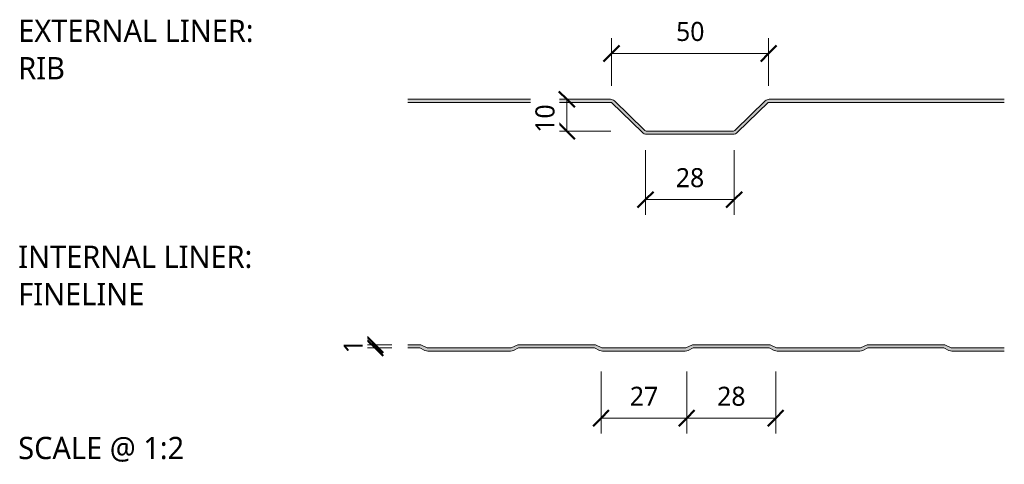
# Model space of a CAD drawing. Header units: millimetres. Extents: x 9340 to 17552, y -5453 to 669.
# Tile 10 of 10: x 17242 to 17552, y -1622 to -1482. Entities that reach past the tile are written whole.
import ezdxf

# ---------------------------------------------------------------- set-up
doc = ezdxf.new("R2010")
doc.units = ezdxf.units.MM
for name, color, linetype, lineweight in [('A-ANNO-DIMS', 211, 'Continuous', 9), ('A-ANNO-DIMS-2', 211, 'Continuous', 9), ('A-DETL-GENF', 92, 'Continuous', 13), ('G-ANNO-TEXT', 231, 'Continuous', 9)]:
    doc.layers.add(name, color=color, linetype=linetype, lineweight=lineweight)
doc.styles.add('Yu Gothic_2', font='Yu Gothic.ttf', dxfattribs={"height": 7})
doc.styles.add('Yu Gothic_3', font='Yu Gothic.ttf', dxfattribs={"height": 6})
doc.styles.add('Yu Gothic_B', font='Yu Gothic.ttf', dxfattribs={"height": 7})
doc.dimstyles.new('Diagonal_1', dxfattribs={"dimscale": 304.8, "dimtxt": 6.965421, "dimasz": 0.016404, "dimexe": 0.015748, "dimexo": 0.009843, "dimgap": 0.009843, "dimtad": 1, "dimdec": 0, "dimzin": 0, "dimdsep": 46, "dimtxsty": 'Yu Gothic_3', "dimblk1": 'OBLIQUE', "dimblk2": 'OBLIQUE', "dimsah": 1, "dimcen": 0.09, "dimazin": 0, "dimtfac": 1, "dimtdec": 4, "dimtix": 1, "dimtmove": 0, "dimatfit": 3, "dimfxl": 1, "dimtvp": 1, "dimtfill": 1, "dimtolj": 1, "dimtzin": 0, "dimarcsym": 2})
doc.dimstyles.new('Diagonal_2', dxfattribs={"dimscale": 304.8, "dimtxt": 6.965421, "dimasz": 0.016404, "dimexe": 0.015748, "dimexo": 0.009843, "dimgap": 0.009843, "dimtad": 1, "dimdec": 0, "dimzin": 0, "dimdsep": 46, "dimtxsty": 'Yu Gothic_3', "dimblk1": 'OBLIQUE', "dimblk2": 'OBLIQUE', "dimsah": 1, "dimcen": 0.09, "dimazin": 0, "dimtfac": 1, "dimtdec": 4, "dimtix": 1, "dimtmove": 2, "dimatfit": 3, "dimfxl": 1, "dimtvp": 1, "dimtfill": 1, "dimtolj": 1, "dimtzin": 0, "dimarcsym": 2})

# ---------------------------------------------------------------- blocks, each defined once
blk = doc.blocks.new('HFX 1000 - FINISHES - HFX 1000 - 3 RIB FINISH - TOP-4344867-ALL FINISHES 2')
at = {"layer": 'A-DETL-GENF'}
blk.add_hatch(color=256, dxfattribs=at).paths.add_polyline_path([(186.16, 24), (213.18, 24), (213.74, 24.07), (214.26, 24.29), (214.71, 24.62), (224.34, 34), (298.7, 34), (298.7, 35), (224.67, 35), (224.21, 34.94), (223.78, 34.77), (223.41, 34.49), (214.02, 25.34), (213.77, 25.16), (213.48, 25.04), (213.18, 25), (186.16, 25), (185.85, 25.04), (185.57, 25.16), (185.32, 25.34), (175.93, 34.49), (175.56, 34.77), (175.13, 34.94), (174.67, 35), (110.84, 35), (110.84, 34), (174.99, 34), (184.62, 24.62), (185.07, 24.29), (185.6, 24.07)])
for p, q in [((174.67, 35), (110.84, 35)), ((185.32, 25.34), (175.93, 34.49)), ((223.41, 34.49), (214.02, 25.34)), ((298.7, 35), (224.67, 35)), ((110.84, 34), (174.99, 34)), ((174.99, 34), (184.62, 24.62)), ((214.71, 24.62), (224.34, 34)), ((224.34, 34), (298.7, 34)), ((213.18, 25), (186.16, 25)), ((186.16, 24), (213.18, 24))]:
    blk.add_line(p, q, dxfattribs=at)
for centre, radius, start, end in [((174.67, 33.2), 1.8, 45.7585, 90), ((224.67, 33.2), 1.8, 90, 134.2415), ((186.16, 26.2), 1.2, 225.7585, 270), ((213.18, 26.2), 1.2, 270, 314.2415), ((186.16, 26.2), 2.2, 225.7585, 270), ((213.18, 26.2), 2.2, 270, 314.2415)]:
    blk.add_arc(centre, radius, start, end, dxfattribs=at)
blk = doc.blocks.new('HFX 1000 - FINISHES - HFX 1000 - FINELINE FINISH - BOTTOM-4344853-ALL FINISHES 2')
at = {"layer": 'A-DETL-GENF'}
blk.add_hatch(color=256, dxfattribs=at).paths.add_polyline_path([(127.01, 0), (127.49, 0.06), (127.94, 0.22), (129.5, 1), (153.5, 1), (155.06, 0.22), (155.51, 0.06), (156, 0), (182.01, 0), (182.49, 0.06), (182.94, 0.22), (184.5, 1), (208.5, 1), (210.06, 0.22), (210.51, 0.06), (211, 0), (227.51, 0), (227.51, 1), (210.74, 1), (208.74, 2), (184.27, 2), (182.27, 1), (155.74, 1), (153.74, 2), (129.27, 2), (127.27, 1), (100.74, 1), (98.74, 2), (74.27, 2), (72.27, 1), (45.74, 1), (43.74, 2), (39.65, 2), (39.65, 1), (43.5, 1), (45.06, 0.22), (45.51, 0.06), (46, 0), (72.01, 0), (72.49, 0.06), (72.94, 0.22), (74.5, 1), (98.5, 1), (100.06, 0.22), (100.51, 0.06), (101, 0)])
for p, q in [((43.74, 2), (39.65, 2)), ((39.65, 1), (43.5, 1)), ((43.5, 1), (45.06, 0.22)), ((45.74, 1), (43.74, 2)), ((72.27, 1), (45.74, 1)), ((74.27, 2), (72.27, 1)), ((72.94, 0.22), (74.5, 1)), ((98.74, 2), (74.27, 2)), ((74.5, 1), (98.5, 1)), ((98.5, 1), (100.06, 0.22)), ((100.74, 1), (98.74, 2)), ((127.27, 1), (100.74, 1)), ((129.27, 2), (127.27, 1)), ((127.94, 0.22), (129.5, 1)), ((153.74, 2), (129.27, 2)), ((129.5, 1), (153.5, 1)), ((153.5, 1), (155.06, 0.22)), ((155.74, 1), (153.74, 2)), ((182.27, 1), (155.74, 1)), ((184.27, 2), (182.27, 1)), ((182.94, 0.22), (184.5, 1)), ((208.74, 2), (184.27, 2)), ((184.5, 1), (208.5, 1)), ((208.5, 1), (210.06, 0.22)), ((210.74, 1), (208.74, 2)), ((227.51, 1), (210.74, 1)), ((46, 0), (72.01, 0)), ((101, 0), (127.01, 0)), ((156, 0), (182.01, 0)), ((211, 0), (227.51, 0))]:
    blk.add_line(p, q, dxfattribs=at)
for centre, start, end in [((46, 2.1), 243.4349, 270), ((72.01, 2.1), 270, 296.5651), ((101, 2.1), 243.4349, 270), ((127.01, 2.1), 270, 296.5651), ((156, 2.1), 243.4349, 270), ((182.01, 2.1), 270, 296.5651), ((211, 2.1), 243.4349, 270)]:
    blk.add_arc(centre, 2.1, start, end, dxfattribs=at)
blk = doc.blocks.new('DIMBLOCK8-ALL FINISHES 2')
at = {"layer": 'A-ANNO-DIMS-2'}
for p, q in [((17438.65, -1538.68), (17438.65, -1523.1)), ((17466.58, -1538.68), (17466.58, -1523.1)), ((17438.65, -1538.68), (17466.58, -1538.68)), ((17438.65, -1538.68), (17438.65, -1543.48)), ((17466.58, -1538.68), (17466.58, -1543.48))]:
    blk.add_line(p, q, dxfattribs=at)
at = {"layer": 'A-ANNO-DIMS-2', "lineweight": 50}
for p, q in [((17438.65, -1538.68), (17441.15, -1536.18)), ((17466.58, -1538.68), (17469.08, -1536.18)), ((17438.65, -1538.68), (17436.15, -1541.18)), ((17466.58, -1538.68), (17464.08, -1541.18))]:
    blk.add_line(p, q, dxfattribs=at)
at = {"layer": 'A-ANNO-DIMS-2', "color": 0, "insert": (17448.21, -1528.76), "char_height": 6, "width": 10.5711, "attachment_point": 1, "line_spacing_factor": 1.024327, "style": 'Yu Gothic_3', "bg_fill": 3, "box_fill_scale": 1.25, "bg_fill_color": 256, "bg_fill_true_color": 13158600, "bg_fill_transparency": 0}
blk.add_mtext('28', dxfattribs=at)
blk = doc.blocks.new('_Oblique')
at = {"color": 0, "linetype": 'ByBlock', "lineweight": -2}
blk.add_line((-0.5, -0.5), (0.5, 0.5), dxfattribs=at)
blk = doc.blocks.new('DIMBLOCK9-ALL FINISHES 2')
at = {"layer": 'A-ANNO-DIMS-2'}
for p, q in [((17427.94, -1492.64), (17427.94, -1487.84)), ((17477.44, -1492.64), (17477.44, -1487.84)), ((17427.94, -1492.64), (17477.44, -1492.64)), ((17427.94, -1492.64), (17427.94, -1502.84)), ((17477.44, -1492.64), (17477.44, -1502.84))]:
    blk.add_line(p, q, dxfattribs=at)
at = {"layer": 'A-ANNO-DIMS-2', "lineweight": 50}
for p, q in [((17427.94, -1492.64), (17430.44, -1490.14)), ((17477.44, -1492.64), (17479.94, -1490.14)), ((17427.94, -1492.64), (17425.44, -1495.14)), ((17477.44, -1492.64), (17474.94, -1495.14))]:
    blk.add_line(p, q, dxfattribs=at)
at = {"layer": 'A-ANNO-DIMS-2', "color": 0, "insert": (17448.28, -1482.71), "char_height": 6, "width": 10.5711, "attachment_point": 1, "line_spacing_factor": 1.024327, "style": 'Yu Gothic_3', "bg_fill": 3, "box_fill_scale": 1.25, "bg_fill_color": 256, "bg_fill_true_color": 13158600, "bg_fill_transparency": 0}
blk.add_mtext('50', dxfattribs=at)
blk = doc.blocks.new('DIMBLOCK10-ALL FINISHES 2')
at = {"layer": 'A-ANNO-DIMS-2', "lineweight": 50}
for p, q in [((17413.91, -1507.09), (17411.41, -1504.59)), ((17413.91, -1507.09), (17416.41, -1509.59)), ((17413.91, -1517.09), (17411.41, -1514.59)), ((17413.91, -1517.09), (17416.41, -1519.59))]:
    blk.add_line(p, q, dxfattribs=at)
at = {"layer": 'A-ANNO-DIMS-2'}
for p, q in [((17413.91, -1507.09), (17409.11, -1507.09)), ((17413.91, -1507.09), (17413.91, -1517.09)), ((17413.91, -1507.09), (17414.44, -1507.09)), ((17413.91, -1517.09), (17409.11, -1517.09)), ((17413.91, -1517.09), (17427.71, -1517.09))]:
    blk.add_line(p, q, dxfattribs=at)
at = {"layer": 'A-ANNO-DIMS-2', "color": 0, "insert": (17403.99, -1517.62), "char_height": 6, "width": 10.5711, "attachment_point": 1, "rotation": 90, "line_spacing_factor": 1.024327, "style": 'Yu Gothic_3', "bg_fill": 3, "box_fill_scale": 1.25, "bg_fill_color": 256, "bg_fill_true_color": 13158600, "bg_fill_transparency": 0}
blk.add_mtext('10', dxfattribs=at)
blk = doc.blocks.new('DIMBLOCK11-ALL FINISHES 2')
at = {"layer": 'A-ANNO-DIMS-2'}
for p, q in [((17424.65, -1607.54), (17424.65, -1592.83)), ((17451.63, -1607.54), (17451.63, -1592.83)), ((17424.65, -1607.54), (17451.63, -1607.54)), ((17424.65, -1607.54), (17424.65, -1612.34)), ((17451.63, -1607.54), (17451.63, -1612.34))]:
    blk.add_line(p, q, dxfattribs=at)
at = {"layer": 'A-ANNO-DIMS-2', "lineweight": 50}
for p, q in [((17424.65, -1607.54), (17427.15, -1605.04)), ((17451.63, -1607.54), (17454.13, -1605.04)), ((17424.65, -1607.54), (17422.15, -1610.04)), ((17451.63, -1607.54), (17449.13, -1610.04))]:
    blk.add_line(p, q, dxfattribs=at)
at = {"layer": 'A-ANNO-DIMS-2', "color": 0, "insert": (17433.73, -1597.61), "char_height": 6, "width": 10.5711, "attachment_point": 1, "line_spacing_factor": 1.024327, "style": 'Yu Gothic_3', "bg_fill": 3, "box_fill_scale": 1.25, "bg_fill_color": 256, "bg_fill_true_color": 13158600, "bg_fill_transparency": 0}
blk.add_mtext('27', dxfattribs=at)
blk = doc.blocks.new('DIMBLOCK12-ALL FINISHES 2')
at = {"layer": 'A-ANNO-DIMS-2'}
for p, q in [((17451.63, -1607.54), (17451.63, -1592.83)), ((17479.65, -1607.54), (17479.65, -1592.83)), ((17451.63, -1607.54), (17479.65, -1607.54)), ((17451.63, -1607.54), (17451.63, -1612.34)), ((17479.65, -1607.54), (17479.65, -1612.34))]:
    blk.add_line(p, q, dxfattribs=at)
at = {"layer": 'A-ANNO-DIMS-2', "lineweight": 50}
for p, q in [((17451.63, -1607.54), (17454.13, -1605.04)), ((17479.65, -1607.54), (17482.15, -1605.04)), ((17451.63, -1607.54), (17449.13, -1610.04)), ((17479.65, -1607.54), (17477.15, -1610.04))]:
    blk.add_line(p, q, dxfattribs=at)
at = {"layer": 'A-ANNO-DIMS-2', "color": 0, "insert": (17461.23, -1597.61), "char_height": 6, "width": 10.5711, "attachment_point": 1, "line_spacing_factor": 1.024327, "style": 'Yu Gothic_3', "bg_fill": 3, "box_fill_scale": 1.25, "bg_fill_color": 256, "bg_fill_true_color": 13158600, "bg_fill_transparency": 0}
blk.add_mtext('28', dxfattribs=at)
blk = doc.blocks.new('DIMBLOCK13-ALL FINISHES 2')
at = {"layer": 'A-ANNO-DIMS-2', "lineweight": 50}
for p, q in [((17353.51, -1584.4), (17351.01, -1581.9)), ((17353.51, -1585.4), (17351.01, -1582.9)), ((17353.51, -1584.4), (17356.01, -1586.9)), ((17353.51, -1585.4), (17356.01, -1587.9))]:
    blk.add_line(p, q, dxfattribs=at)
at = {"layer": 'A-ANNO-DIMS-2'}
for p, q in [((17353.51, -1584.4), (17348.71, -1584.4)), ((17353.51, -1585.4), (17348.71, -1585.4)), ((17353.51, -1584.4), (17353.51, -1585.4)), ((17353.51, -1584.4), (17358.8, -1584.4)), ((17353.51, -1585.4), (17358.75, -1585.4))]:
    blk.add_line(p, q, dxfattribs=at)
at = {"layer": 'A-ANNO-DIMS-2', "color": 0, "insert": (17343.59, -1587.1), "char_height": 6, "width": 5.2855, "attachment_point": 1, "rotation": 90, "line_spacing_factor": 1.024327, "style": 'Yu Gothic_3', "bg_fill": 3, "box_fill_scale": 1.25, "bg_fill_color": 256, "bg_fill_true_color": 13158600, "bg_fill_transparency": 0}
blk.add_mtext('1', dxfattribs=at)

msp = doc.modelspace()

# ---------------------------------------------------------------- block references
at = {"layer": 'A-DETL-GENF'}
for name, p in [('HFX 1000 - FINISHES - HFX 1000 - 3 RIB FINISH - TOP-4344867-ALL FINISHES 2', (17252.95, -1542.09)), ('HFX 1000 - FINISHES - HFX 1000 - FINELINE FINISH - BOTTOM-4344853-ALL FINISHES 2', (17324.14, -1586.4))]:
    msp.add_blockref(name, p, dxfattribs=at)

# ---------------------------------------------------------------- texts
at = {"layer": 'G-ANNO-TEXT', "color": 7, "char_height": 7, "attachment_point": 1, "bg_fill": 3, "box_fill_scale": 1.25, "bg_fill_color": 256, "bg_fill_true_color": 13158600, "bg_fill_transparency": 0}
for s, insert, width, style in [('EXTERNAL LINER: ', (17241.14, -1482.01), 103.7384, 'Yu Gothic_B'), ('RIB', (17241.14, -1493.78), 19.0802, 'Yu Gothic_B'), ('INTERNAL LINER: ', (17241.14, -1553.18), 101.173, 'Yu Gothic_B'), ('FINELINE', (17241.14, -1564.95), 52.751, 'Yu Gothic_B'), ('SCALE @ 1:2', (17241.14, -1613.4), 66.5401, 'Yu Gothic_2')]:
    msp.add_mtext(s, dxfattribs=dict(at, insert=insert, width=width, style=style))

# ---------------------------------------------------------------- dimensions: what is measured, and where the dimension line sits
at = {"layer": 'A-ANNO-DIMS'}
for base, p1, p2, override, picture, middle in [((17466.58, -1538.68), (17438.65, -1520.1), (17466.58, -1520.1), {"dimpost": '<>', "dimfxl": 27.925968}, 'DIMBLOCK8-ALL FINISHES 2', (17452.62, -1532.68)), ((17451.63, -1607.54), (17424.65, -1589.83), (17451.63, -1589.83), {"dimpost": '<>', "dimfxl": 26.973477}, 'DIMBLOCK11-ALL FINISHES 2', (17438.14, -1601.54))]:
    dim = msp.add_linear_dim(base=base, p1=p1, p2=p2, dimstyle='Diagonal_1', override=override, dxfattribs=at)
    dim.commit()
    dim.dimension.update_dxf_attribs({"geometry": picture, "text_midpoint": middle})
dim = msp.add_linear_dim(base=(17353.51, -1585.4), p1=(17361.8, -1584.4), p2=(17361.75, -1585.4), angle=90, dimstyle='Diagonal_1', override={"dimpost": '<>', "dimfxl": 1.001431}, dxfattribs=at)
dim.commit()
dim.dimension.update_dxf_attribs({"geometry": 'DIMBLOCK13-ALL FINISHES 2', "text_midpoint": (17347.51, -1584.9)})

# ---------------------------------------------------------------- next in the draw order: dimensions: what is measured, and where the dimension line sits
for base, p1, p2, override, picture, middle in [((17477.43579986, -1492.63579064), (17427.93579986, -1505.84355316), (17477.43579986, -1505.84355316), {"dimpost": '<>', "dimfxl": 49.5}, 'DIMBLOCK9-ALL FINISHES 2', (17452.68579986, -1486.63579064)), ((17479.65, -1607.54), (17451.63, -1589.83), (17479.65, -1589.83), {"dimpost": '<>', "dimfxl": 28.026523}, 'DIMBLOCK12-ALL FINISHES 2', (17465.64, -1601.54))]:
    dim = msp.add_linear_dim(base=base, p1=p1, p2=p2, dimstyle='Diagonal_1', override=override, dxfattribs=at)
    dim.commit()
    dim.dimension.update_dxf_attribs({"geometry": picture, "text_midpoint": middle})

# ---------------------------------------------------------------- next in the draw order: dimensions: what is measured, and where the dimension line sits
dim = msp.add_linear_dim(base=(17413.91, -1517.09), p1=(17417.44, -1507.09), p2=(17430.71, -1517.09), angle=90, dimstyle='Diagonal_2', override={"dimpost": '<>', "dimfxl": 16.614288}, dxfattribs=at)
dim.commit()
dim.dimension.update_dxf_attribs({"geometry": 'DIMBLOCK10-ALL FINISHES 2', "text_midpoint": (17407.99, -1512.34), "dimtype": 160, "text_rotation": 90})

doc.saveas('drawing.dxf')
